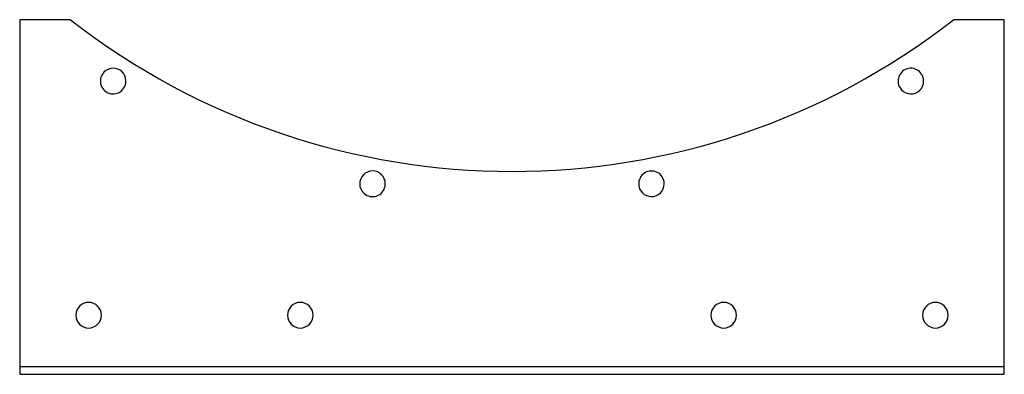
# Model space of a CAD drawing. Header units: millimetres. Extents: x -250 to 250, y -90 to 90.
import ezdxf

# ---------------------------------------------------------------- set-up
doc = ezdxf.new("R2010")
doc.units = ezdxf.units.MM
doc.layers.add('HIDDEN', color=7, linetype='Continuous')
doc.layers.add('THICK', color=7, linetype='Continuous')

msp = doc.modelspace()

# ---------------------------------------------------------------- linework, layer by layer
at = {"layer": 'HIDDEN'}
for p, q in [((-250, 90), (-250, 90)), ((-224.23, 90), (-224.23, 90)), ((224.23, 90), (224.23, 90)), ((250, 90), (250, 90)), ((-250, -86), (250, -86)), ((-250, -86), (-250, -86)), ((-250, -90), (-250, -90)), ((250, -86), (250, -86)), ((250, -90), (250, -90))]:
    msp.add_line(p, q, dxfattribs=at)
at = {"layer": 'THICK'}
for p, q in [((-224.23, 90), (-250, 90)), ((-250, 90), (-250, -90)), ((250, 90), (224.23, 90)), ((250, -90), (250, 90)), ((-250, -90), (250, -90))]:
    msp.add_line(p, q, dxfattribs=at)
for centre, radius, start, end in [((0, 378), 365, 232.096, 307.904), ((-202.54, 58.84), 6.5, 327.6, 147.6), ((202.54, 58.84), 6.5, 32.4, 212.4), ((-202.54, 58.84), 6.5, 147.6, 327.6), ((202.54, 58.84), 6.5, 212.4, 32.4), ((-70.83, 6.7), 6.5, 349.2, 169.2), ((70.83, 6.7), 6.5, 10.8, 190.8), ((-70.83, 6.7), 6.5, 169.2, 349.2), ((70.83, 6.7), 6.5, 190.8, 10.8), ((-215, -60), 6.5, 0, 180), ((-107.5, -60), 6.5, 0, 180), ((107.5, -60), 6.5, 0, 180), ((215, -60), 6.5, 0, 180), ((-215, -60), 6.5, 180, 0), ((-107.5, -60), 6.5, 180, 0), ((107.5, -60), 6.5, 180, 0), ((215, -60), 6.5, 180, 0)]:
    msp.add_arc(centre, radius, start, end, dxfattribs=at)

doc.saveas('drawing.dxf')
